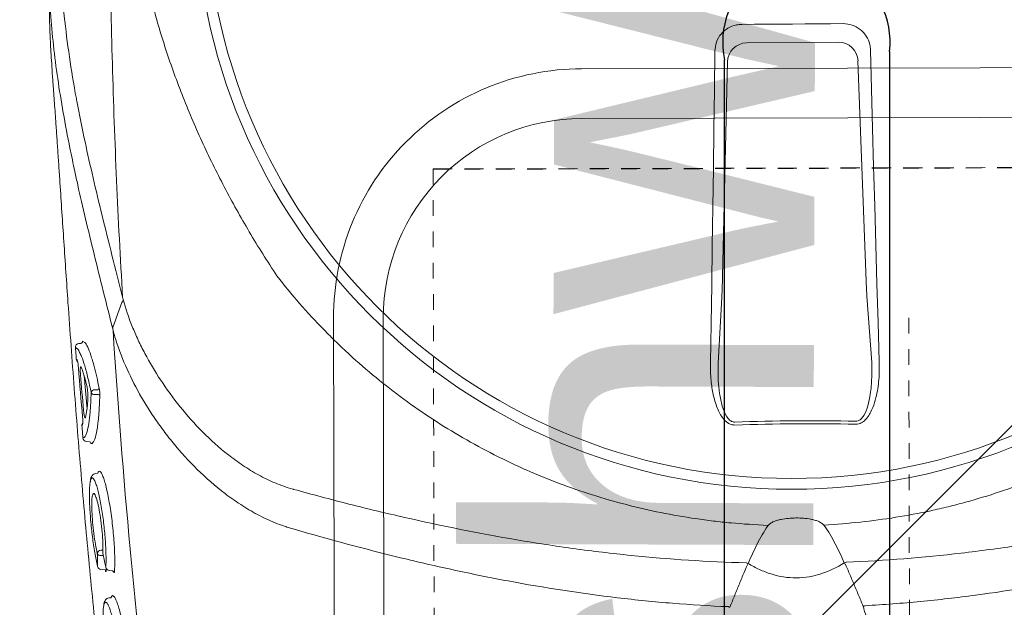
# Model space of a CAD drawing. Header units: inches. Extents: x 704 to 259546, y -107711 to 151004.
# Tile 76 of 208: x 127595.08 to 127601.36, y 20750.18 to 20753.93. Entities that reach past the tile are written whole.
import ezdxf

# ---------------------------------------------------------------- set-up
doc = ezdxf.new("R2010")
doc.units = ezdxf.units.IN
doc.header["$MEASUREMENT"] = 0
doc.linetypes.add('HIDDEN2', pattern=[0.1875, 0.125, -0.0625])
for name, color, linetype, lineweight in [('CKD Equipments', 252, 'Continuous', 0), ('EQUIP DIM', 8, 'Continuous', 0), ('EQUIPMENT', 3, 'Continuous', 25), ('FLOOR RAISE', 4, 'Continuous', 5), ('PP-Waste Pipe', 3, 'Continuous', 25)]:
    doc.layers.add(name, color=color, linetype=linetype, lineweight=lineweight)
doc.layers.add('PP BALL VALVE', color=7, linetype='Continuous')
doc.styles.get("Standard").update_dxf_attribs({"font": 'arial.ttf', "height": 6})

# ---------------------------------------------------------------- blocks, each defined once
blk = doc.blocks.new('SINK 510')
at = {"layer": 'EQUIPMENT', "color": 8, "lineweight": 13}
blk.add_lwpolyline([(168421.34, 32955.56), (167970.55, 32955.56, -0.414214), (167920.96, 33005.15), (167920.96, 33455.95, -0.414214), (167970.55, 33505.54), (168421.34, 33505.54, -0.414214), (168470.96, 33455.93), (168470.96, 33005.18, -0.414214)], format="xyb", close=True, dxfattribs=at)
at = {"layer": 'EQUIPMENT', "color": 8, "lineweight": 0}
blk.add_lwpolyline([(168421.34, 32965.48), (167970.55, 32965.48, -0.414214), (167930.88, 33005.15), (167930.88, 33455.95, -0.414214), (167970.55, 33495.62), (168421.34, 33495.62, -0.414214), (168461.03, 33455.93), (168461.03, 33005.18, -0.414214)], format="xyb", close=True, dxfattribs=at)
at = {"layer": 'EQUIPMENT', "color": 8, "linetype": 'HIDDEN2', "lineweight": 0}
blk.add_lwpolyline([(167940.88, 33485.62), (167940.88, 32975.48), (168451.03, 32975.48), (168451.03, 33485.62)], close=True, dxfattribs=at)
at = {"layer": 'EQUIPMENT', "color": 8, "linetype": 'HIDDEN2'}
blk.add_lwpolyline([(168451.03, 33485.62), (168451.03, 32975.48)], dxfattribs=at)
at = {"layer": 'EQUIPMENT', "color": 8, "linetype": 'HIDDEN2', "lineweight": 0}
blk.add_lwpolyline([(167967.91, 33390.81), (168421.34, 33390.81)], dxfattribs=at)
blk = doc.blocks.new('A$C1D4F2A26')
at = {"layer": 'EQUIPMENT', "color": 8, "xscale": 0.8127174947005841, "yscale": 0.8127174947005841, "zscale": 0.8127174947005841, "rotation": 90.13992969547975}
blk.add_blockref('SINK 510', (33663.38, -143533.21), dxfattribs=at)
at = {"layer": 'EQUIP DIM', "color": 8, "char_height": 45, "attachment_point": 1, "rotation": 89.8004}
for s, insert, width in [('\\pi28.439;{\\H1.2222x;\\C256;3 Bowl Sink for Dishwash \\P\\pi125.42;with overhead shelf \\P\\pi79.124;(1500WX700DX850H)}', (6119.03, -7436.2), 915.3032), ('\\pi18.48;{\\H1.2222x;\\C256;Dirty Dish Landing \\P\\pi-51.695;(1200WX700DX850H)}', (6083.17, -5667.82), 653.6647)]:
    blk.add_mtext(s, dxfattribs=dict(at, insert=insert, width=width))
blk = doc.blocks.new('GF')
at = {"layer": 'EQUIPMENT', "color": 8, "xscale": 0.03937002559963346, "yscale": 0.03937002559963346, "zscale": 0.03937002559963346}
blk.add_blockref('A$C1D4F2A26', (127356.9784, 21016.6351), dxfattribs=at)
blk = doc.blocks.new('GREASE TRAP')
at = {"linetype": 'Continuous', "lineweight": 0}
for p, q in [((156.55, -228.06), (172.97, -227.94)), ((152.12, -272.53), (153.08, -231.48)), ((176.48, -231.31), (178.02, -272.35)), ((178.08, -273.49), (178.93, -285.36)), ((151.39, -285.55), (152.08, -273.67)), ((37.21, -281.94), (36.85, -281.97)), ((37.52, -281.56), (37.91, -281.79)), ((37.78, -287.71), (38.3, -293.72)), ((38.2, -299.54), (38.74, -299.58)), ((40.22, -305.24), (39.85, -305.3)), ((40.2, -321.96), (40.19, -321.88)), ((40.8, -322.49), (41.58, -322.56)), ((41.68, -322.12), (41.67, -322.05)), ((41.73, -322.28), (41.74, -322.49)), ((42.28, -322.67), (42.86, -322.73)), ((42.59, -327.53), (42.24, -327.58)), ((42.59, -327.53), (42.74, -327.27))]:
    blk.add_line(p, q, dxfattribs=at)
at = {"linetype": 'Continuous', "lineweight": 0, "flags": 128}
for points in [[(155.65, -224.76), (157.92, -224.75), (160.19, -224.73), (162.46, -224.72), (164.74, -224.7), (167.01, -224.69), (169.28, -224.67), (171.55, -224.65), (173.83, -224.63)], [(178.71, -229.38), (178.89, -236.36), (179.08, -243.35), (179.27, -250.33), (179.47, -257.31), (179.67, -264.29), (179.87, -271.26), (180.08, -278.22), (180.3, -285.18)], [(150.02, -285.39), (150.14, -278.43), (150.26, -271.46), (150.36, -264.49), (150.47, -257.52), (150.56, -250.54), (150.66, -243.55), (150.74, -236.56), (150.82, -229.57)], [(43.11, -278.6), (43.82, -276.61), (44.55, -274.6)], [(43.11, -278.61), (43.11, -278.61), (43.11, -278.61)], [(39.67, -290.25), (39.89, -290.25), (40.17, -290.25)], [(40.28, -291.11), (39.89, -291.12), (39.67, -291.12)]]:
    blk.add_lwpolyline(points, dxfattribs=at)
at = {"linetype": 'Continuous', "lineweight": 0}
for radius in [106.93, 105]:
    blk.add_circle((164.57, -201.17), radius, dxfattribs=at)
for centre, radius, start, end in [((156.61, -231.59), 3.53, 91.0387, 178.2212), ((172.96, -231.47), 3.53, 2.5846, 89.7671), ((36.92, -282.67), 0.698, 95.592, 184.5759), ((37.17, -281.59), 0.349, 275.582, 4.5294), ((37.07, -284.73), 0.693, 183.9551, 230.4539), ((39.71, -290.95), 0.701, 93.4646, 162.6272), ((39.64, -290.45), 0.67, 206.0728, 272.6459), ((40.15, -289.9), 0.351, 273.4953, 342.458), ((40.29, -291.45), 0.335, 26.2559, 92.6307), ((38.07, -296.6), 0.695, 138.5715, 185.5562), ((167.76, -654.6), 358.79, 88.6699, 92.1359), ((167.76, -654.48), 358.14, 88.6698, 92.1359), ((38.27, -298.84), 0.697, 184.9441, 265.2806), ((38.7, -299.93), 0.348, 4.9814, 85.2938), ((40.84, -319.68), 0.693, 95.0614, 172.8612), ((40.73, -319.32), 0.647, 205.7688, 274.5123), ((179.85, -333.38), 13.42, 114.2122, 115.7128), ((40.88, -321.8), 0.7, 193.735, 263.3134), ((42.36, -321.97), 0.7, 192.4476, 263.3681), ((151.15, -333.58), 13.42, 65.093, 66.5935), ((179.71, -318.14), 6.49, 209.0133, 212.0506), ((159.3, -331.66), 6.29, 154.1151, 157.5614), ((171.67, -331.57), 6.29, 23.2443, 26.6907)]:
    blk.add_arc(centre, radius, start, end, dxfattribs=at)
for centre, major_axis, start_param, end_param in [((151.83, -271.93), (0.03, 3.5), 4.190109, 4.539174), ((178.3, -271.74), (-0.08, 3.5), 1.744011, 2.093077)]:
    blk.add_ellipse(centre, major_axis=major_axis, ratio=0.086139, start_param=start_param, end_param=end_param, dxfattribs=at)
for points, knots in [([(44.68, -273.64), (43.85, -259.72), (43.24, -245.79), (42.65, -224.84), (42.5, -217.85), (42.31, -203.86), (42.27, -196.86), (42.31, -175.88), (42.54, -161.92), (43.44, -134.03), (44.1, -120.11), (44.97, -106.22)], [0, 0, 0, 0, 0.25, 0.25, 0.375, 0.375, 0.5, 0.5, 0.75, 0.75, 1, 1, 1, 1]), ([(36.12, -251.14), (35.82, -249.73), (35.04, -246.12), (34.01, -240.6), (33.01, -234.46), (32.25, -228.5), (31.71, -222.66), (31.45, -217.79), (31.36, -213.94), (31.35, -210.92), (31.38, -207.57), (31.44, -203.91), (31.52, -199.89), (31.6, -195.74), (31.66, -191.37), (31.72, -186.77), (31.77, -181.78), (31.8, -176.62), (31.82, -171.62), (31.82, -167.42), (31.83, -163.9), (31.84, -160.97), (31.86, -158.21), (31.9, -155.19), (31.96, -152.05), (32.07, -148.87), (32.23, -146), (32.51, -142.49), (32.99, -138.34), (33.81, -133.17), (34.87, -127.68), (35.87, -123.26), (36.6, -120.74), (36.81, -119.99)], [0, 0, 0, 0, 0.033599, 0.086704, 0.14001, 0.193319, 0.246393, 0.299468, 0.326258, 0.353125, 0.379834, 0.406408, 0.428618, 0.451478, 0.47167, 0.492329, 0.516002, 0.540379, 0.564065, 0.588402, 0.605742, 0.623087, 0.640895, 0.658706, 0.685242, 0.711788, 0.738802, 0.765824, 0.81871, 0.871587, 0.924587, 0.977588, 1, 1, 1, 1]), ([(72.34, -269.85), (70.61, -267.24), (68.96, -264.61), (65.82, -259.3), (64.32, -256.62), (61.49, -251.21), (60.15, -248.47), (57.62, -242.94), (56.44, -240.15), (54.22, -234.5), (53.2, -231.66), (51.81, -227.36), (51.37, -225.92), (50.53, -223.03), (50.13, -221.58), (49.4, -218.65), (49.06, -217.18), (48.44, -214.2), (48.16, -212.7), (47.7, -209.68), (47.51, -208.16), (47.31, -205.86), (47.25, -205.08), (47.2, -203.91), (47.18, -203.52), (47.16, -202.74), (47.15, -202.34), (47.14, -200.37), (47.2, -198.82), (47.43, -195.74), (47.6, -194.22), (48.02, -191.2), (48.28, -189.7), (48.86, -186.72), (49.18, -185.24), (49.87, -182.31), (50.25, -180.86), (51.04, -177.97), (51.46, -176.54), (52.79, -172.25), (53.76, -169.41), (56.92, -160.97), (59.36, -155.42), (63.53, -147.17), (65, -144.45), (68.08, -139.08), (69.69, -136.42), (71.38, -133.8)], [0, 0, 0, 0, 0.0625, 0.0625, 0.125, 0.125, 0.1875, 0.1875, 0.25, 0.25, 0.3125, 0.3125, 0.34375, 0.34375, 0.375, 0.375, 0.40625, 0.40625, 0.4375, 0.4375, 0.46875, 0.46875, 0.484375, 0.484375, 0.492188, 0.492188, 0.5, 0.5, 0.53125, 0.53125, 0.5625, 0.5625, 0.59375, 0.59375, 0.625, 0.625, 0.65625, 0.65625, 0.6875, 0.6875, 0.75, 0.75, 0.875, 0.875, 0.9375, 0.9375, 1, 1, 1, 1]), ([(33.39, -207.44), (33.39, -208.26), (33.4, -210.01), (33.54, -215.18), (34, -222.04), (35.11, -230.54), (35.9, -235.6), (36.46, -238.37), (36.49, -238.54)], [0, 0, 0, 0, 0.076639, 0.163762, 0.518013, 0.751525, 0.985081, 1, 1, 1, 1]), ([(31.65, -221.2), (31.63, -221.4), (31.58, -222.11), (31.58, -223.77), (31.64, -226.08), (31.75, -228.28), (31.86, -230.18), (32, -232.31), (32.18, -234.87), (32.4, -237.95), (32.64, -241.24), (32.85, -244.37), (33.05, -247.2), (33.25, -250.14), (33.5, -253.87), (33.8, -258.4), (34.15, -263.74), (34.52, -269.17), (34.94, -275.4), (35.44, -282.37), (36, -290.05), (36.61, -297.75), (37.24, -305.44), (37.91, -313.1), (38.61, -320.73), (39.35, -328.31), (40.14, -335.79), (40.97, -343.12), (41.86, -350.26), (42.57, -355.64), (43.01, -358.51), (43.11, -359.17)], [0, 0, 0, 0, 0.00345, 0.046619, 0.089766, 0.112425, 0.13508, 0.158154, 0.181221, 0.209069, 0.237397, 0.25624, 0.275086, 0.294404, 0.313726, 0.346115, 0.37852, 0.411676, 0.44484, 0.491581, 0.538367, 0.585123, 0.633242, 0.681401, 0.729516, 0.779903, 0.830337, 0.880732, 0.93264, 0.98459, 1, 1, 1, 1]), ([(150.82, -229.57), (150.88, -229.02), (151, -227.92), (151.86, -226.46), (153.11, -225.38), (154.46, -224.84), (155.32, -224.78), (155.65, -224.76)], [0, 0, 0, 0, 0.21899, 0.438068, 0.655087, 0.870478, 1, 1, 1, 1]), ([(173.83, -224.63), (174.37, -224.68), (175.46, -224.78), (176.92, -225.6), (178.02, -226.81), (178.61, -228.15), (178.69, -229.03), (178.71, -229.38)], [0, 0, 0, 0, 0.216319, 0.432689, 0.648031, 0.863773, 1, 1, 1, 1]), ([(36.49, -238.54), (36.96, -240.95), (37.82, -245.38), (39.37, -252.22), (40.98, -258.96), (42.74, -266.03), (44.03, -271.1), (44.68, -273.64)], [0, 0, 0, 0, 0.229395, 0.422012, 0.614832, 0.807537, 1, 1, 1, 1]), ([(42.97, -279.6), (42.38, -277.25), (41.2, -272.54), (39.55, -265.9), (38.02, -259.58), (36.87, -254.66), (36.29, -251.94), (36.12, -251.14)], [0, 0, 0, 0, 0.225239, 0.450475, 0.677754, 0.905051, 1, 1, 1, 1]), ([(160.37, -314.58), (158, -314.46), (155.88, -314.32), (152.69, -314.03), (151.63, -313.92), (149.51, -313.66), (148.45, -313.52), (143.19, -312.75), (139.05, -311.91), (130.89, -309.8), (126.87, -308.53), (120.94, -306.29), (118.98, -305.49), (116.06, -304.2), (115.09, -303.76), (113.16, -302.85), (112.21, -302.38), (107.46, -299.97), (103.8, -297.85), (96.75, -293.24), (93.36, -290.76), (88.47, -286.74), (86.88, -285.36), (84.54, -283.21), (83.76, -282.48), (82.24, -281), (81.48, -280.25), (77.76, -276.43), (74.96, -273.22), (72.34, -269.85)], [0, 0, 0, 0, 0.0625, 0.0625, 0.09375, 0.09375, 0.125, 0.125, 0.25, 0.25, 0.375, 0.375, 0.4375, 0.4375, 0.46875, 0.46875, 0.5, 0.5, 0.625, 0.625, 0.75, 0.75, 0.8125, 0.8125, 0.84375, 0.84375, 0.875, 0.875, 1, 1, 1, 1]), ([(257.76, -268.54), (255.18, -271.96), (252.44, -275.19), (246.64, -281.31), (243.59, -284.2), (237.17, -289.64), (233.8, -292.19), (229.4, -295.17), (228.51, -295.75), (226.7, -296.9), (225.79, -297.46), (223.05, -299.1), (221.19, -300.14), (215.56, -303.1), (211.72, -304.86), (203.86, -307.96), (199.85, -309.3), (194.72, -310.7), (193.68, -310.97), (191.61, -311.48), (190.57, -311.72), (187.43, -312.4), (185.34, -312.79), (179.05, -313.8), (174.84, -314.24), (170.37, -314.51)], [0, 0, 0, 0, 0.125, 0.125, 0.25, 0.25, 0.375, 0.375, 0.40625, 0.40625, 0.4375, 0.4375, 0.5, 0.5, 0.625, 0.625, 0.75, 0.75, 0.78125, 0.78125, 0.8125, 0.8125, 0.875, 0.875, 1, 1, 1, 1]), ([(44.79, -274.08), (45.22, -275.68), (45.76, -277.29), (46.74, -279.72), (47.09, -280.53), (47.85, -282.16), (48.25, -282.96), (49.53, -285.38), (50.48, -286.98), (52.58, -290.16), (53.72, -291.74), (56.23, -294.85), (57.57, -296.36), (60.45, -299.25), (61.98, -300.64), (64.48, -302.59), (65.34, -303.22), (66.7, -304.13), (67.16, -304.42), (68.09, -304.99), (68.56, -305.26), (70, -306.05), (70.99, -306.53), (73.03, -307.39), (74.09, -307.76), (75.18, -308.07)], [0, 0, 0, 0, 0.125, 0.125, 0.1875, 0.1875, 0.25, 0.25, 0.375, 0.375, 0.5, 0.5, 0.625, 0.625, 0.75, 0.75, 0.8125, 0.8125, 0.84375, 0.84375, 0.875, 0.875, 0.9375, 0.9375, 1, 1, 1, 1]), ([(42.96, -279.55), (42.95, -279.48), (42.94, -279.4), (42.93, -279.23), (42.93, -279.15), (42.96, -278.98), (42.98, -278.9), (43.03, -278.75), (43.07, -278.68), (43.11, -278.61)], [0, 0, 0, 0, 0.25, 0.25, 0.5, 0.5, 0.75, 0.75, 1, 1, 1, 1]), ([(42.96, -279.55), (42.96, -279.55), (42.97, -279.56), (42.97, -279.57), (42.97, -279.58), (42.97, -279.59), (42.97, -279.6)], [0, 0, 0, 0, 0.000033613, 0.000033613, 0.000033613, 0.0000984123, 0.0000984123, 0.0000984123, 0.0000984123]), ([(75.44, -315.25), (75.15, -315.17), (74.86, -315.09), (74.28, -314.92), (73.99, -314.82), (73.14, -314.54), (72.58, -314.33), (70.93, -313.67), (69.87, -313.17), (67.81, -312.07), (66.81, -311.48), (64.87, -310.22), (63.94, -309.56), (61.26, -307.51), (59.61, -306.05), (56.52, -303.01), (55.08, -301.42), (53.4, -299.37), (53.07, -298.96), (52.43, -298.13), (52.12, -297.72), (51.2, -296.47), (50.61, -295.64), (48.94, -293.13), (47.94, -291.45), (46.14, -288.06), (45.34, -286.36), (44.31, -283.8), (44, -282.95), (43.43, -281.24), (43.18, -280.39), (42.96, -279.55)], [0, 0, 0, 0, 0.015625, 0.015625, 0.03125, 0.03125, 0.0625, 0.0625, 0.125, 0.125, 0.1875, 0.1875, 0.25, 0.25, 0.375, 0.375, 0.5, 0.5, 0.53125, 0.53125, 0.5625, 0.5625, 0.625, 0.625, 0.75, 0.75, 0.875, 0.875, 0.9375, 0.9375, 1, 1, 1, 1]), ([(50.23, -357.87), (49.43, -351.38), (48.69, -344.89), (47.29, -331.88), (46.64, -325.36), (44.82, -305.8), (43.81, -292.72), (42.97, -279.6)], [0, 0, 0, 0, 0.25, 0.25, 0.5, 0.5, 1, 1, 1, 1]), ([(37.47, -281.77), (37.47, -281.76), (37.47, -281.74), (37.47, -281.73), (37.48, -281.69), (37.49, -281.59), (37.51, -281.57), (37.52, -281.56)], [-0.134772, -0.134772, -0.134772, -0.134772, 0, 0, 0, 0.374519, 1, 1, 1, 1]), ([(37.91, -281.79), (37.92, -281.8), (38.07, -281.88), (38.43, -282.59), (38.98, -283.97), (39.53, -285.84), (40.04, -287.88), (40.34, -289.3), (40.48, -290.01)], [0, 0, 0, 0, 0.014248, 0.225084, 0.445739, 0.672661, 0.835112, 1, 1, 1, 1]), ([(36.98, -283.57), (36.92, -283.44), (36.75, -283.06), (36.49, -282.8), (36.31, -282.75), (36.22, -282.72)], [0, 0, 0, 0, 0.205685, 0.600472, 1, 1, 1, 1]), ([(36.22, -282.72), (36.26, -283.19), (36.29, -283.65), (36.33, -284.12), (36.35, -284.34), (36.37, -284.56), (36.38, -284.78)], [0, 0, 0, 0, 0.002, 0.002, 0.002, 0.002950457, 0.002950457, 0.002950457, 0.002950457]), ([(39.04, -290.74), (38.85, -289.85), (38.47, -288.04), (37.89, -285.9), (37.38, -284.34), (37.09, -283.79), (36.98, -283.57)], [0, 0, 0, 0, 0.266556, 0.54057, 0.811878, 1, 1, 1, 1]), ([(36.52, -284.91), (36.54, -284.93), (36.56, -284.99), (36.6, -285.11), (36.61, -285.16), (36.63, -285.26), (36.64, -285.32), (36.68, -285.51), (36.7, -285.66), (36.74, -285.97), (36.75, -286.14), (36.77, -286.31)], [0, 0, 0, 0, 0.25, 0.25, 0.375, 0.375, 0.5, 0.5, 0.75, 0.75, 1, 1, 1, 1]), ([(154.41, -296.59), (154.18, -296.57), (153.73, -296.54), (152.98, -296.14), (152.03, -295.18), (151.14, -293.43), (150.48, -291.12), (150.07, -288.39), (150.04, -286.47), (150.02, -285.39)], [0, 0, 0, 0, 0.0522268, 0.1042313, 0.1923821, 0.3606157, 0.5543927, 0.7486822, 1, 1, 1, 1]), ([(151.39, -285.55), (151.39, -286.57), (151.38, -288.36), (151.64, -290.92), (152.07, -293.07), (152.67, -294.71), (153.34, -295.64), (153.85, -295.98), (154.18, -296.06), (154.34, -296.06), (154.39, -296.06)], [0, 0, 0, 0, 0.265211, 0.46586, 0.668447, 0.834858, 0.915193, 0.958561, 0.988769, 1, 1, 1, 1]), ([(180.3, -285.18), (180.3, -286.27), (180.31, -288.45), (179.86, -291.23), (179.15, -293.55), (178.4, -295.04), (177.47, -295.99), (176.76, -296.39), (176.26, -296.42), (176.07, -296.43)], [0, 0, 0, 0, 0.25332, 0.506196, 0.65059, 0.817687, 0.886369, 0.955719, 1, 1, 1, 1]), ([(176.09, -295.9), (176.23, -295.89), (176.54, -295.87), (176.86, -295.66), (177.2, -295.35), (177.76, -294.58), (178.26, -293.2), (178.72, -291.03), (178.99, -288.43), (178.95, -286.38), (178.93, -285.36)], [0, 0, 0, 0, 0.034894, 0.07906, 0.092988, 0.155615, 0.320186, 0.468315, 0.732642, 1, 1, 1, 1]), ([(37.13, -287.54), (37.12, -287.43), (37.12, -287.32), (37.1, -287.11), (37.1, -287), (37.1, -286.81), (37.1, -286.72), (37.1, -286.55), (37.1, -286.47), (37.12, -286.28), (37.14, -286.2), (37.17, -286.15), (37.19, -286.15), (37.21, -286.16), (37.23, -286.18), (37.24, -286.22)], [0, 0, 0, 0, 0.125, 0.125, 0.25, 0.25, 0.375, 0.375, 0.5, 0.5, 0.75, 0.75, 0.875, 0.875, 1, 1, 1, 1]), ([(37.24, -286.22), (37.33, -286.39), (37.41, -286.59), (37.58, -287.07), (37.67, -287.34), (37.94, -288.22), (38.12, -288.92), (38.3, -289.73)], [0, 0, 0, 0, 0.25, 0.25, 0.5, 0.5, 1, 1, 1, 1]), ([(38.18, -298.09), (38.22, -297.99), (38.39, -297.62), (38.62, -296.37), (38.83, -294.59), (38.97, -292.66), (39.02, -291.39), (39.04, -290.74)], [0, 0, 0, 0, 0.101558, 0.36428, 0.634712, 0.816091, 1, 1, 1, 1]), ([(38.3, -289.73), (38.31, -289.8), (38.33, -289.87), (38.36, -290.03), (38.37, -290.11), (38.4, -290.37), (38.43, -290.56), (38.45, -290.84), (38.46, -290.94), (38.47, -291.13), (38.47, -291.22), (38.47, -291.39), (38.48, -291.47), (38.47, -291.63), (38.47, -291.7), (38.47, -291.77)], [0, 0, 0, 0, 0.125, 0.125, 0.25, 0.25, 0.5, 0.5, 0.625, 0.625, 0.75, 0.75, 0.875, 0.875, 1, 1, 1, 1]), ([(40.48, -290.01), (40.5, -290.1), (40.52, -290.2), (40.55, -290.42), (40.56, -290.53), (40.58, -290.77), (40.59, -290.88), (40.6, -291.11), (40.6, -291.21), (40.6, -291.3)], [0, 0, 0, 0, 0.25, 0.25, 0.5, 0.5, 0.75, 0.75, 1, 1, 1, 1]), ([(38.47, -291.77), (38.44, -292.16), (38.42, -292.53), (38.36, -293.22), (38.32, -293.54), (38.2, -294.4), (38.11, -294.86), (38.01, -295.21)], [0, 0, 0, 0, 0.25, 0.25, 0.5, 0.5, 1, 1, 1, 1]), ([(40.6, -291.3), (40.56, -292.47), (40.5, -293.53), (40.39, -294.97), (40.35, -295.42), (40.28, -296.05), (40.26, -296.26), (40.21, -296.65), (40.19, -296.84), (40.05, -297.74), (39.93, -298.33), (39.77, -298.9), (39.73, -299.01), (39.66, -299.2), (39.63, -299.29), (39.52, -299.53), (39.45, -299.65), (39.37, -299.74)], [0, 0, 0, 0, 0.25, 0.25, 0.375, 0.375, 0.4375, 0.4375, 0.5, 0.5, 0.75, 0.75, 0.8125, 0.8125, 0.875, 0.875, 1, 1, 1, 1]), ([(38.01, -295.21), (37.99, -295.27), (37.96, -295.29), (37.92, -295.25), (37.91, -295.22), (37.87, -295.14), (37.86, -295.09), (37.83, -294.96), (37.81, -294.89), (37.78, -294.73), (37.76, -294.64), (37.73, -294.45), (37.72, -294.34), (37.7, -294.13), (37.68, -294.03), (37.67, -293.91)], [0, 0, 0, 0, 0.25, 0.25, 0.375, 0.375, 0.5, 0.5, 0.625, 0.625, 0.75, 0.75, 0.875, 0.875, 1, 1, 1, 1]), ([(37.51, -295.16), (37.52, -295.33), (37.53, -295.49), (37.54, -295.73), (37.54, -295.8), (37.55, -295.95), (37.55, -296.01), (37.55, -296.14), (37.54, -296.2), (37.54, -296.3), (37.54, -296.35), (37.52, -296.47), (37.51, -296.52), (37.49, -296.54)], [0, 0, 0, 0, 0.25, 0.25, 0.375, 0.375, 0.5, 0.5, 0.625, 0.625, 0.75, 0.75, 1, 1, 1, 1]), ([(37.38, -296.66), (37.42, -297.13), (37.46, -297.59), (37.5, -298.06), (37.53, -298.34), (37.55, -298.62), (37.58, -298.91)], [0, 0, 0, 0, 0.002, 0.002, 0.002, 0.003216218, 0.003216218, 0.003216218, 0.003216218]), ([(37.58, -298.91), (37.71, -298.88), (37.92, -298.84), (38.11, -298.3), (38.18, -298.09)], [0, 0, 0, 0, 0.608975, 1, 1, 1, 1]), ([(39.05, -299.9), (39.04, -299.89), (39.02, -299.88), (39, -299.82), (38.98, -299.74), (38.98, -299.74), (38.98, -299.74), (38.98, -299.74), (38.98, -299.74), (38.98, -299.73), (38.97, -299.72), (38.97, -299.7)], [0, 0, 0, 0, 0.360471, 0.996119, 1, 1, 1, 1, 1, 1, 1.104216, 1.104216, 1.104216, 1.104216]), ([(40.22, -305.24), (40.23, -305.23), (40.26, -305.08), (40.31, -305.04), (40.35, -305)], [0, 0, 0, 0, 0.259715, 1, 1, 1, 1]), ([(40.35, -305), (40.37, -304.96), (40.46, -304.82), (40.56, -304.87), (40.64, -304.91)], [0, 0, 0, 0, 0.2883186, 1, 1, 1, 1]), ([(40.64, -304.91), (40.72, -305), (40.88, -305.16), (41.16, -305.76), (41.44, -306.59), (41.73, -307.68), (42.03, -308.99), (42.3, -310.47), (42.56, -312.08), (42.79, -313.78), (42.98, -315.5), (43.12, -317.21), (43.23, -318.84), (43.28, -320.35), (43.28, -321.71), (43.25, -322.45), (43.23, -322.82)], [0, 0, 0, 0, 0.071618, 0.142753, 0.213878, 0.286427, 0.35898, 0.431664, 0.504338, 0.576108, 0.647879, 0.719404, 0.790924, 0.860781, 0.930635, 1, 1, 1, 1]), ([(38.91, -306.65), (38.9, -306.69), (38.84, -306.88), (38.78, -307.46), (38.73, -308.38), (38.73, -309.5), (38.77, -310.78), (38.84, -312.15), (38.95, -313.61), (39.1, -315.11), (39.27, -316.62), (39.47, -318.08), (39.69, -319.47), (39.93, -320.77), (40.1, -321.5), (40.19, -321.88)], [0, 0, 0, 0, 0.020975, 0.103092, 0.183625, 0.266595, 0.345335, 0.426326, 0.505338, 0.586596, 0.666706, 0.749125, 0.829586, 0.912317, 1, 1, 1, 1]), ([(39.69, -306.6), (39.66, -306.53), (39.55, -306.27), (39.37, -306.06), (39.17, -306.02), (39.01, -306.22), (38.94, -306.52), (38.91, -306.65)], [0, 0, 0, 0, 0.090668, 0.336678, 0.578374, 0.827655, 1, 1, 1, 1]), ([(39.85, -305.3), (39.73, -305.32), (39.47, -305.37), (39.22, -305.63), (39.06, -305.92), (38.96, -306.16), (38.93, -306.37), (38.92, -306.61)], [0, 0, 0, 0, 0.17949, 0.37827, 0.600214, 0.910843, 1, 1, 1, 1]), ([(41.67, -322.05), (41.69, -321.72), (41.72, -321.05), (41.71, -319.83), (41.66, -318.49), (41.57, -317.06), (41.44, -315.56), (41.28, -314.07), (41.08, -312.58), (40.86, -311.16), (40.62, -309.85), (40.36, -308.68), (40.1, -307.69), (39.87, -306.98), (39.74, -306.71), (39.69, -306.6)], [0, 0, 0, 0, 0.077175, 0.156582, 0.233739, 0.313124, 0.390191, 0.469435, 0.547696, 0.628206, 0.706882, 0.787758, 0.867927, 0.950446, 1, 1, 1, 1]), ([(174.4, -321.16), (181.29, -320.87), (188.16, -320.33), (198.42, -319.14), (201.83, -318.68), (208.63, -317.66), (212.02, -317.08), (222.16, -315.22), (228.86, -313.77), (238.83, -311.34), (242.14, -310.5), (248.74, -308.72), (252.03, -307.8), (255.3, -306.85)], [0, 0, 0, 0, 0.25, 0.25, 0.375, 0.375, 0.5, 0.5, 0.75, 0.75, 0.875, 0.875, 1, 1, 1, 1]), ([(39.27, -309.3), (39.32, -309.13), (39.44, -308.75), (39.63, -308.8), (39.75, -309.13), (39.77, -309.17)], [0, 0, 0, 0, 0.442836, 0.93482, 1, 1, 1, 1]), ([(75.33, -308.11), (78.62, -309.02), (81.92, -309.9), (88.54, -311.58), (91.86, -312.38), (101.87, -314.66), (108.59, -316.02), (118.75, -317.74), (122.15, -318.26), (128.96, -319.2), (132.38, -319.6), (142.66, -320.65), (149.53, -321.1), (156.42, -321.28)], [0, 0, 0, 0, 0.125, 0.125, 0.25, 0.25, 0.5, 0.5, 0.625, 0.625, 0.75, 0.75, 1, 1, 1, 1]), ([(40.15, -319.6), (40.03, -319.09), (39.81, -318.08), (39.51, -316.05), (39.29, -313.96), (39.16, -311.97), (39.15, -310.39), (39.19, -309.48), (39.26, -309.32), (39.27, -309.3)], [0, 0, 0, 0, 0.171047, 0.337716, 0.501919, 0.665785, 0.826587, 0.987812, 1, 1, 1, 1]), ([(39.77, -309.17), (39.86, -309.38), (40.06, -309.84), (40.4, -311.29), (40.73, -313.16), (40.98, -315.25), (41.13, -317.28), (41.17, -318.73), (41.14, -319.38), (41.14, -319.58)], [0, 0, 0, 0, 0.13658, 0.298557, 0.459137, 0.618553, 0.777567, 0.932744, 1, 1, 1, 1]), ([(170.43, -314.6), (170.37, -314.51), (170.29, -314.43), (170.12, -314.28), (170.03, -314.21), (169.74, -314.02), (169.54, -313.92), (169.12, -313.75), (168.91, -313.68), (168.47, -313.56), (168.25, -313.51), (167.6, -313.38), (167.15, -313.33), (166.26, -313.25), (165.81, -313.24), (164.91, -313.25), (164.46, -313.27), (163.57, -313.35), (163.13, -313.41), (162.47, -313.55), (162.25, -313.6), (161.82, -313.73), (161.61, -313.8), (161.19, -313.98), (160.99, -314.08), (160.7, -314.27), (160.61, -314.34), (160.45, -314.49), (160.37, -314.58), (160.3, -314.67)], [0, 0, 0, 0, 0.03125, 0.03125, 0.0625, 0.0625, 0.125, 0.125, 0.1875, 0.1875, 0.25, 0.25, 0.375, 0.375, 0.5, 0.5, 0.625, 0.625, 0.75, 0.75, 0.8125, 0.8125, 0.875, 0.875, 0.9375, 0.9375, 0.96875, 0.96875, 1, 1, 1, 1]), ([(255.28, -313.99), (249.01, -315.91), (242.7, -317.71), (233.14, -320.19), (229.94, -320.97), (223.52, -322.46), (220.3, -323.16), (210.61, -325.11), (204.1, -326.22), (194.26, -327.52), (190.97, -327.9), (184.38, -328.53), (181.08, -328.78), (177.77, -328.97)], [0, 0, 0, 0, 0.25, 0.25, 0.375, 0.375, 0.5, 0.5, 0.75, 0.75, 0.875, 0.875, 1, 1, 1, 1]), ([(153.17, -329.14), (149.85, -329), (146.55, -328.8), (139.95, -328.26), (136.66, -327.93), (126.8, -326.76), (120.28, -325.75), (110.56, -323.93), (107.33, -323.28), (100.89, -321.88), (97.68, -321.14), (88.09, -318.8), (81.75, -317.09), (75.45, -315.26)], [0, 0, 0, 0, 0.125, 0.125, 0.25, 0.25, 0.5, 0.5, 0.625, 0.625, 0.75, 0.75, 1, 1, 1, 1]), ([(160.3, -314.67), (159.94, -315.2), (159.61, -315.74), (158.97, -316.83), (158.67, -317.39), (157.81, -319.08), (157.29, -320.24), (156.8, -321.41)], [0, 0, 0, 0, 0.25, 0.25, 0.5, 0.5, 1, 1, 1, 1]), ([(174.03, -321.29), (173.52, -320.12), (172.99, -318.98), (172.1, -317.3), (171.8, -316.74), (171.15, -315.66), (170.8, -315.12), (170.43, -314.6)], [0, 0, 0, 0, 0.5, 0.5, 0.75, 0.75, 1, 1, 1, 1]), ([(40.78, -318.99), (40.85, -318.99), (40.92, -318.99), (41, -318.99), (41.07, -318.99), (41.14, -318.99), (41.15, -318.98)], [0.0009424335, 0.0009424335, 0.0009424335, 0.0009424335, 0.0012598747, 0.0012598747, 0.0012598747, 0.0015659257, 0.0015659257, 0.0015659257, 0.0015659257]), ([(40.19, -321.88), (40.18, -321.51), (40.17, -321.15), (40.17, -320.79), (40.16, -320.39), (40.15, -319.99), (40.15, -319.6)], [0, 0, 0, 0, 0.002000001, 0.002000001, 0.002000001, 0.004185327, 0.004185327, 0.004185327, 0.004185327]), ([(41.22, -319.95), (41.15, -319.96), (41, -319.96), (40.86, -319.96), (40.78, -319.96)], [0, 0, 0, 0, 0.492258, 1, 1, 1, 1]), ([(41.14, -319.58), (41.21, -319.94), (41.29, -320.3), (41.37, -320.66), (41.47, -321.13), (41.57, -321.59), (41.67, -322.05)], [0, 0, 0, 0, 0.002000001, 0.002000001, 0.002000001, 0.004555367, 0.004555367, 0.004555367, 0.004555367]), ([(41.74, -322.49), (41.74, -322.6), (41.74, -322.69), (41.72, -322.82), (41.71, -322.86), (41.69, -322.87), (41.68, -322.87), (41.66, -322.85), (41.65, -322.84), (41.63, -322.8), (41.62, -322.77), (41.6, -322.7), (41.59, -322.66), (41.58, -322.56)], [0, 0, 0, 0, 0.25, 0.25, 0.5, 0.5, 0.625, 0.625, 0.75, 0.75, 0.875, 0.875, 1, 1, 1, 1]), ([(42.86, -322.74), (42.88, -322.74), (42.94, -322.75), (43.01, -322.79), (43.06, -322.83), (43.08, -322.86), (43.08, -322.86), (43.08, -322.86)], [0, 0, 0, 0, 0.182746, 0.439819, 0.656767, 0.84565, 1, 1, 1, 1]), ([(43.23, -322.82), (43.23, -322.86), (43.22, -322.96), (43.19, -323.06), (43.14, -323.03), (43.09, -322.96), (43.07, -322.87), (43.07, -322.87)], [0, 0, 0, 0, 0.154961, 0.423114, 0.700286, 0.983621, 1, 1, 1, 1]), ([(156.8, -321.41), (156.3, -322.41), (156.02, -323.09), (155.74, -323.77), (155.46, -324.46), (155.18, -325.14), (154.91, -325.82), (154.63, -326.5), (154.35, -327.19), (154.07, -327.87), (153.93, -328.22), (153.79, -328.56), (153.64, -328.91)], [0, 0, 0, 0, 0.00319655, 0.00319655, 0.00319655, 0.00639307, 0.00639307, 0.00639307, 0.00958958, 0.00958958, 0.00958958, 0.01121538, 0.01121538, 0.01121538, 0.01121538]), ([(156.8, -321.41), (157.45, -321.79), (158.12, -322.15), (159.15, -322.62), (159.5, -322.77), (160.21, -323.05), (160.57, -323.17), (162.39, -323.74), (163.88, -323.99), (166.21, -323.97), (166.98, -323.9), (168.12, -323.7), (168.49, -323.62), (169.24, -323.44), (169.6, -323.33), (171.4, -322.73), (172.75, -322.07), (174.03, -321.29)], [0, 0, 0, 0, 0.125, 0.125, 0.1875, 0.1875, 0.25, 0.25, 0.5, 0.5, 0.625, 0.625, 0.6875, 0.6875, 0.75, 0.75, 1, 1, 1, 1]), ([(177.29, -328.74), (177.15, -328.4), (177, -328.05), (176.85, -327.71), (176.56, -327.03), (176.28, -326.35), (175.99, -325.67), (175.7, -325), (175.41, -324.32), (175.12, -323.64), (174.83, -322.96), (174.55, -322.28), (174.26, -321.6)], [0.0002616, 0.0002616, 0.0002616, 0.0002616, 0.00188464, 0.00188464, 0.00188464, 0.00508207, 0.00508207, 0.00508207, 0.00827951, 0.00827951, 0.00827951, 0.01147698, 0.01147698, 0.01147698, 0.01147698]), ([(42.24, -327.58), (42.1, -327.61), (41.84, -327.67), (41.59, -327.95), (41.44, -328.25), (41.35, -328.49), (41.32, -328.71), (41.29, -329.05)], [0, 0, 0, 0, 0.189682, 0.383118, 0.601033, 0.910563, 1, 1, 1, 1]), ([(42.74, -327.27), (42.75, -327.24), (42.83, -327.09), (42.96, -327.11), (43.08, -327.27), (43.12, -327.32)], [0, 0, 0, 0, 0.164294, 0.743142, 1, 1, 1, 1]), ([(43.12, -327.32), (43.17, -327.36), (43.3, -327.49), (43.55, -328.03), (43.86, -328.87), (44.18, -329.98), (44.5, -331.3), (44.82, -332.81), (45.12, -334.45), (45.38, -336.19), (45.61, -337.95), (45.8, -339.7), (45.94, -341.37), (46.02, -342.92), (46.06, -344.31), (46.04, -345.5), (45.97, -346.46), (45.85, -347.19), (45.74, -347.45), (45.69, -347.58)], [0, 0, 0, 0, 0.033748, 0.0943765, 0.1550059, 0.2164046, 0.2778011, 0.3394988, 0.401186, 0.4625018, 0.5238027, 0.5842501, 0.6446877, 0.7043114, 0.7639324, 0.8229043, 0.8818778, 0.9409376, 1, 1, 1, 1]), ([(41.31, -328.99), (41.29, -329.05), (41.24, -329.28), (41.19, -329.92), (41.17, -330.88), (41.19, -332.04), (41.26, -333.35), (41.37, -334.78), (41.52, -336.28), (41.7, -337.81), (41.92, -339.35), (42.15, -340.84), (42.41, -342.25), (42.68, -343.53), (42.95, -344.65), (43.22, -345.54), (43.41, -346.08), (43.5, -346.24), (43.51, -346.26)], [0, 0, 0, 0, 0.024652, 0.093115, 0.161575, 0.22959, 0.297606, 0.365358, 0.433111, 0.501455, 0.569803, 0.639058, 0.708314, 0.778292, 0.84826, 0.918899, 0.989527, 1, 1, 1, 1]), ([(42.1, -328.88), (42.08, -328.84), (41.97, -328.58), (41.77, -328.35), (41.55, -328.32), (41.39, -328.57), (41.33, -328.87), (41.31, -328.99)], [0, 0, 0, 0, 0.05833, 0.302284, 0.613601, 0.849253, 1, 1, 1, 1]), ([(44.3, -346.16), (44.33, -346.01), (44.4, -345.68), (44.46, -344.88), (44.48, -343.83), (44.46, -342.6), (44.38, -341.24), (44.27, -339.79), (44.11, -338.28), (43.92, -336.74), (43.69, -335.22), (43.44, -333.76), (43.16, -332.4), (42.88, -331.17), (42.59, -330.13), (42.32, -329.34), (42.17, -329.02), (42.1, -328.88)], [0, 0, 0, 0, 0.051259, 0.120283, 0.188472, 0.25666, 0.324296, 0.39193, 0.459615, 0.527293, 0.595995, 0.664696, 0.734631, 0.804571, 0.875351, 0.946131, 1, 1, 1, 1])]:
    blk.add_open_spline(points, degree=3, knots=knots, dxfattribs=at)
for points in [[(44.79, -274.08), (44.77, -274.26), (44.68, -274.44), (44.55, -274.6)], [(44.68, -273.64), (44.71, -273.79), (44.75, -273.93), (44.79, -274.08)], [(43.11, -278.6), (43.11, -278.6), (43.11, -278.61), (43.11, -278.61)], [(36.38, -284.78), (36.43, -284.81), (36.47, -284.85), (36.52, -284.91)], [(36.77, -286.31), (37, -289.26), (37.25, -292.21), (37.51, -295.16)], [(37.67, -293.91), (37.49, -291.79), (37.31, -289.66), (37.13, -287.54)], [(37.49, -296.54), (37.45, -296.6), (37.41, -296.64), (37.38, -296.66)], [(39.37, -299.74), (39.27, -299.86), (39.16, -299.91), (39.05, -299.9)], [(75.18, -308.07), (75.23, -308.09), (75.28, -308.1), (75.33, -308.11)], [(75.45, -315.26), (75.45, -315.25), (75.44, -315.25), (75.44, -315.25)], [(174.35, -321.14), (174.37, -321.14), (174.39, -321.15), (174.4, -321.16)], [(156.42, -321.28), (156.44, -321.28), (156.46, -321.27), (156.48, -321.26)], [(174.26, -321.6), (174.24, -321.59), (174.22, -321.59), (174.2, -321.58)], [(153.31, -329.16), (153.27, -329.14), (153.22, -329.13), (153.17, -329.14)], [(153.49, -329.25), (153.43, -329.22), (153.37, -329.19), (153.31, -329.16)], [(177.63, -328.99), (177.57, -329.02), (177.51, -329.06), (177.45, -329.09)], [(177.94, -330.82), (177.75, -330.27), (177.56, -329.71), (177.45, -329.09)], [(177.77, -328.97), (177.72, -328.96), (177.67, -328.97), (177.63, -328.99)]]:
    blk.add_open_spline(points, degree=3, dxfattribs=at)
at = {"layer": 'CKD Equipments'}
blk.add_arc((167.23, -227.96), 15, 353.6262, 192.1333, dxfattribs=at)
blk.add_arc((167.23, -227.96), 15, 353.6262, 192.1333, dxfattribs=at)
blk.add_arc((167.23, -227.96), 15, 353.6262, 192.1333, dxfattribs=at)
blk.add_arc((167.23, -227.96), 15, 353.6262, 192.1333, dxfattribs=at)
blk.add_arc((167.23, -227.96), 15, 353.6262, 192.1333, dxfattribs=at)
blk.add_arc((167.23, -227.96), 15, 353.6262, 192.1333, dxfattribs=at)
at = {"layer": 'EQUIPMENT'}
for points in [[(152.57, -389.36), (152.57, -231.11)], [(152.57, -389.36), (152.57, -231.11)], [(152.57, -389.36), (152.57, -231.11)], [(152.57, -389.36), (152.57, -231.11)], [(152.57, -389.36), (152.57, -231.11)], [(152.57, -389.36), (152.57, -231.11)], [(152.57, -389.36), (152.57, -231.11)], [(152.57, -389.36), (152.57, -231.11)], [(182.14, -229.62), (182.14, -389.01)], [(182.14, -229.62), (182.14, -389.01)], [(182.14, -229.62), (182.14, -389.01)], [(182.14, -229.62), (182.14, -389.01)], [(182.14, -229.62), (182.14, -389.01)], [(182.14, -229.62), (182.14, -389.01)], [(182.14, -229.62), (182.14, -389.01)], [(182.14, -229.62), (182.14, -389.01)]]:
    blk.add_lwpolyline(points, dxfattribs=at)
blk.add_arc((167.23, -227.96), 15, 353.6262, 192.1333, dxfattribs=at)
blk.add_arc((167.23, -227.96), 15, 353.6262, 192.1333, dxfattribs=at)

msp = doc.modelspace()

# ---------------------------------------------------------------- hatches: boundary and pattern name
at = {"layer": 'FLOOR RAISE'}
h = msp.add_hatch(dxfattribs=at)
h.set_pattern_fill('ANSI31', color=256, scale=80)
h.set_pattern_definition([(45, (996.19, 0), (-7.0710678, 7.0710678), [])])
h.paths.add_polyline_path([(127356.9784, 20697.6349), (127356.979, 21010.7296), (127506.35, 21010.7296), (127506.35, 20998.6351), (127524.7605, 20998.6347), (127524.7604, 21010.7293), (127620.9784, 21010.7293), (127620.9784, 20697.6351), (127522.85, 20697.6351), (127522.856, 20706.6305), (127507.85, 20706.6305), (127507.85, 20697.6351), (127363.1, 20697.6349)])

# ---------------------------------------------------------------- linework, layer by layer
at = {"layer": 'PP BALL VALVE', "lineweight": 53}
msp.add_circle((130061.4819, 21646.6461), 129357.5882, dxfattribs=at)

# ---------------------------------------------------------------- block references
at = {"lineweight": 53}
msp.add_blockref('GF', (0, 0), dxfattribs=at)
at = {"layer": 'PP-Waste Pipe', "ltscale": 0.25, "xscale": 0.03560830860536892, "yscale": 0.03560830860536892, "zscale": 0.03560830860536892, "rotation": 359.9999999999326}
msp.add_blockref('GREASE TRAP', (127594.1447, 20761.9013), dxfattribs=at)

doc.saveas('drawing.dxf')
